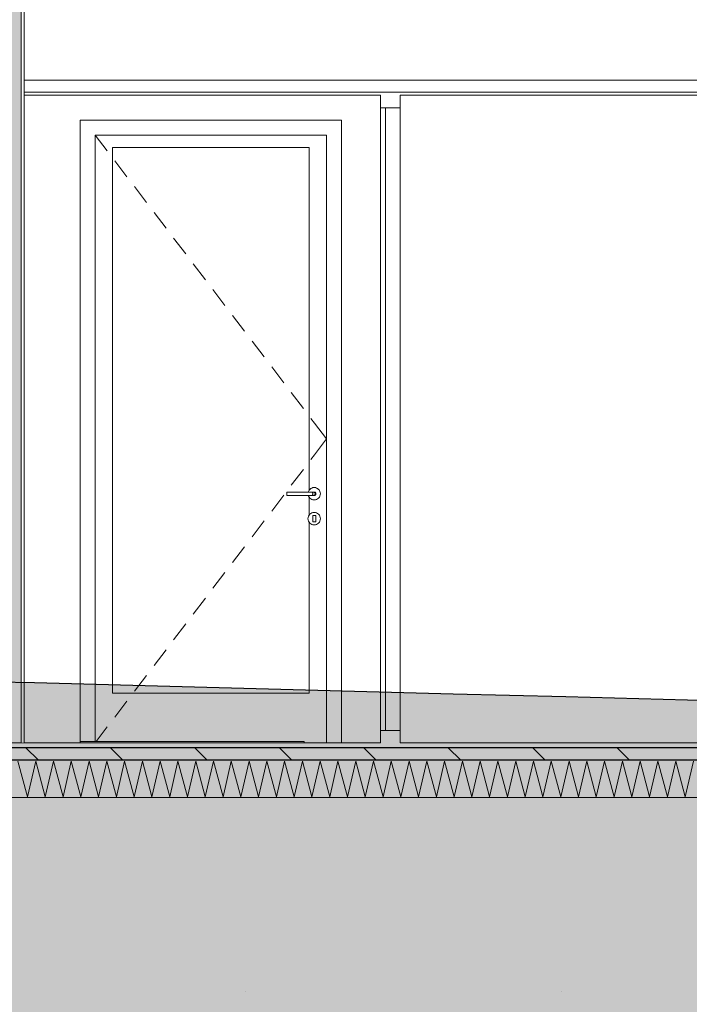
# Model space of a CAD drawing. Header units: millimetres. Extents: x -58263 to 69124, y -53000 to 22363.
# Tile 20 of 29: x -16636 to -13945, y -1050 to 2903. Entities that reach past the tile are written whole.
import ezdxf

# ---------------------------------------------------------------- set-up
doc = ezdxf.new("R2010")
doc.units = ezdxf.units.MM
doc.header["$MEASUREMENT"] = 0
doc.linetypes.add('Points', pattern=[1269.999981, 0, -1269.999981])
doc.linetypes.add('Wipeout_Contour', pattern=[1000, 0, -1000])
for name, color, linetype in [('Nouveau_0', 7, 'Continuous'), ('Nouveau_2D - Cotations pour 100ème', 7, 'Continuous'), ('Nouveau__ DÉBLAIS REMBLAIS', 7, 'Continuous'), ('Nouveau__Murs int non porteurs - Cloisons', 7, 'Continuous'), ('Nouveau__Plafonds', 7, 'Continuous'), ('Nouveau__Sols - Dalles', 7, 'Continuous'), ('Nouveau_Equip - Agencement', 7, 'Continuous'), ('Nouveau_Fenêtres Archicad', 7, 'Continuous'), ('Nouveau_Portes Archicad', 7, 'Continuous'), ('Terrain - original', 7, 'Continuous')]:
    doc.layers.add(name, color=color, linetype=linetype)
doc.styles.add('STYLE_GENERE_2', font='arial.ttf')
doc.linetypes.add('_TN', pattern='A,0,[2,PROJET COUPE AA_21.Shx,S=126.984127,R=0,X=0,Y=0],-16000,0', length=16000)
doc.dimstyles.new('STYLE_GENERE__1', dxfattribs={"dimtxt": 300, "dimasz": 190, "dimexe": 0.18, "dimexo": 989.657151, "dimgap": 0, "dimtad": 1, "dimlfac": 0.001, "dimzin": 0, "dimdsep": 46, "dimtxsty": 'STYLE_GENERE_2', "dimblk": 'ARROWHEAD_6', "dimblk1": 'ARROWHEAD_6', "dimblk2": 'ARROWHEAD_6', "dimcen": 0.09, "dimclrd": 7, "dimclre": 7, "dimclrt": 7, "dimazin": 0, "dimtfac": 1, "dimtdec": 4, "dimtmove": 0, "dimatfit": 3, "dimfxl": 0, "dimtolj": 1, "dimtzin": 0, "dimarcsym": 0})

# ---------------------------------------------------------------- blocks, each defined once
blk = doc.blocks.new('Élément de coupe_4')
at = {"layer": 'Terrain - original', "linetype": 'Continuous', "lineweight": 13}
h = blk.add_hatch(dxfattribs=at)
h.set_pattern_fill('__TERRE_VÉGÉTALISÉE', style=0, pattern_type=2)
h.set_pattern_definition([(45, (0, 0), (-254.5584, 254.5584), []), (45, (-84.85, 84.85), (-509.117, 509.117), []), (45, (-169.7, 169.7), (-509.117, 509.117), []), (135, (-254.56, 254.56), (84.85281, 84.85281), [360, -360])])
h.paths.add_polyline_path([(-58262.8, 1603.9), (-58262.8, -53000), (66384.7, -53000), (66384.7, -1082), (64748.5, -1000), (64150.1, -975.9), (64132.3, -975.6), (62720.4, -920.6), (62655.7, -919.8), (61370.3, -871.3), (61253.7, -870.1), (61120.9, -868.7), (59941.3, -826.5), (59749, -824.7), (58733.3, -789.4), (50161.7, -611.5), (49751.8, -608.2), (48953.9, -602.9), (48517.8, -599.6), (48064, -596.2), (47267.6, -590.9), (46802.3, -587.6), (46032.4, -582.5), (45563.9, -579.3), (44842, -574.7), (44189.5, -570.8), (43726.1, -567.9), (43154.4, -564.9), (42705.1, -562.2), (42200.3, -559.9), (41742.7, -558.2), (41313.4, -556.9), (40879, -554.4), (40460.7, -553.3), (40038.3, -551), (39613.4, -549.9), (39200.2, -547.8), (38751.9, -546.4), (38344.8, -544.5), (37856.7, -542.7), (37452.3, -540.8), (36913.5, -538.6), (36508.3, -536.7), (36098.6, -534.6), (35517.6, -532), (35100.1, -529.8), (34490.5, -526.7), (34063.6, -524.4), (33626.3, -522), (33000.9, -518.7), (32552.2, -516.2), (32091.1, -513.6), (31462.2, -510.1), (30841.9, -506.5), (30367, -503.9), (29877.7, -501.4), (29276.6, -497.7), (28771.5, -495.2), (28200.3, -491.6), (27679.2, -489.2), (27145, -485.6), (26610.7, -483.3), (26110.2, -479.8), (25566.6, -477.7), (25094.1, -474.2), (24545.3, -472.3), (24095.1, -468.9), (23923.3, -467.6), (23372.9, -465.9), (22827.9, -464.3), (22293.2, -463), (20091.5, -446.9), (19561.9, -445.8), (19049.9, -444.9), (18917.5, -443.9), (18417.7, -443.1), (17991.1, -440.1), (17494.8, -439.1), (17056, -435.8), (16555.5, -434.7), (16044.2, -433), (15513, -430.8), (15057, -427.1), (14495.4, -424.1), (13893.3, -420.1), (13242.5, -414.9), (12772.2, -410.8), (12082.6, -404.6), (11365.7, -397.6), (10883, -393), (10156.9, -385.4), (9434.7, -377.5), (8941.4, -372.4), (8246.3, -364.4), (7594.3, -356.7), (7094.9, -351), (7057.3, -350.6), (7057.3, -1000), (1114, -1000), (1114, -2000), (-3886, -2000), (-3886, -1000), (-36048.7, -1000), (-36048.7, 790.6), (-36268.5, 798.6), (-37771.2, 844.3), (-38068.2, 855.6), (-39701.2, 905.1), (-41552.6, 962.1), (-41639, 965.4), (-42769.9, 1000), (-43426.2, 1023.4), (-43461.7, 1024.7), (-43499.9, 1026), (-45128.5, 1084.6), (-45251.4, 1088.9), (-46709.9, 1141.8), (-46897.3, 1148.4), (-48180.2, 1195.2), (-48406.3, 1203.1), (-48614.9, 1210.5), (-49750.8, 1252), (-49963.5, 1259.5), (-50150.8, 1266.2), (-51119.2, 1301.6), (-51294.6, 1307.9), (-52741.6, 1366.5), (-53038.9, 1379.8), (-53885.9, 1411.5), (-54276.7, 1429.3), (-54764.6, 1451.7), (-55424.1, 1476.8), (-56013.9, 1504.3), (-56518.2, 1523.6), (-57208.5, 1556.5), (-57589.7, 1571.3)])
h.paths.add_polyline_path([(-37893.9, -346.6), (-37843.9, -346.6), (-37843.9, -396.6), (-37893.9, -396.6)], flags=0)
blk = doc.blocks.new('*X32')
at = {"layer": 'Nouveau__Sols - Dalles', "color": 250, "linetype": 'Continuous', "lineweight": 5}
for p, q in [((-16642.9, -73.6), (-16604.6, -216.4)), ((-16604.6, -216.4), (-16571.4, -73.6)), ((-16571.4, -73.6), (-16533.2, -216.4)), ((-16533.2, -216.4), (-16500, -73.6)), ((-16500, -73.6), (-16461.7, -216.4)), ((-16461.7, -216.4), (-16428.6, -73.6)), ((-16428.6, -73.6), (-16390.3, -216.4)), ((-16390.3, -216.4), (-16357.1, -73.6)), ((-16357.1, -73.6), (-16318.9, -216.4)), ((-16318.9, -216.4), (-16285.7, -73.6)), ((-16285.7, -73.6), (-16247.5, -216.4)), ((-16247.5, -216.4), (-16214.3, -73.6)), ((-16214.3, -73.6), (-16176, -216.4)), ((-16176, -216.4), (-16142.9, -73.6)), ((-16142.9, -73.6), (-16104.6, -216.4)), ((-16104.6, -216.4), (-16071.4, -73.6)), ((-16071.4, -73.6), (-16033.2, -216.4)), ((-16033.2, -216.4), (-16000, -73.6)), ((-16000, -73.6), (-15961.7, -216.4)), ((-15961.7, -216.4), (-15928.6, -73.6)), ((-15928.6, -73.6), (-15890.3, -216.4)), ((-15890.3, -216.4), (-15857.1, -73.6)), ((-15857.1, -73.6), (-15818.9, -216.4)), ((-15818.9, -216.4), (-15785.7, -73.6)), ((-15785.7, -73.6), (-15747.5, -216.4)), ((-15747.5, -216.4), (-15714.3, -73.6)), ((-15714.3, -73.6), (-15676, -216.4)), ((-15676, -216.4), (-15642.9, -73.6)), ((-15642.9, -73.6), (-15604.6, -216.4)), ((-15604.6, -216.4), (-15571.4, -73.6)), ((-15571.4, -73.6), (-15533.2, -216.4)), ((-15533.2, -216.4), (-15500, -73.6)), ((-15500, -73.6), (-15461.7, -216.4)), ((-15461.7, -216.4), (-15428.6, -73.6)), ((-15428.6, -73.6), (-15390.3, -216.4)), ((-15390.3, -216.4), (-15357.1, -73.6)), ((-15357.1, -73.6), (-15318.9, -216.4)), ((-15318.9, -216.4), (-15285.7, -73.6)), ((-15285.7, -73.6), (-15247.5, -216.4)), ((-15247.5, -216.4), (-15214.3, -73.6)), ((-15214.3, -73.6), (-15176, -216.4)), ((-15176, -216.4), (-15142.9, -73.6)), ((-15142.9, -73.6), (-15104.6, -216.4)), ((-15104.6, -216.4), (-15071.4, -73.6)), ((-15071.4, -73.6), (-15033.2, -216.4)), ((-15033.2, -216.4), (-15000, -73.6)), ((-15000, -73.6), (-14961.7, -216.4)), ((-14961.7, -216.4), (-14928.6, -73.6)), ((-14928.6, -73.6), (-14890.3, -216.4)), ((-14890.3, -216.4), (-14857.1, -73.6)), ((-14857.1, -73.6), (-14818.9, -216.4)), ((-14818.9, -216.4), (-14785.7, -73.6)), ((-14785.7, -73.6), (-14747.5, -216.4)), ((-14747.5, -216.4), (-14714.3, -73.6)), ((-14714.3, -73.6), (-14676, -216.4)), ((-14676, -216.4), (-14642.9, -73.6)), ((-14642.9, -73.6), (-14604.6, -216.4)), ((-14604.6, -216.4), (-14571.4, -73.6)), ((-14571.4, -73.6), (-14533.2, -216.4)), ((-14533.2, -216.4), (-14500, -73.6)), ((-14500, -73.6), (-14461.7, -216.4)), ((-14461.7, -216.4), (-14428.6, -73.6)), ((-14428.6, -73.6), (-14390.3, -216.4)), ((-14390.3, -216.4), (-14357.1, -73.6)), ((-14357.1, -73.6), (-14318.9, -216.4)), ((-14318.9, -216.4), (-14285.7, -73.6)), ((-14285.7, -73.6), (-14247.5, -216.4)), ((-14247.5, -216.4), (-14214.3, -73.6)), ((-14214.3, -73.6), (-14176, -216.4)), ((-14176, -216.4), (-14142.9, -73.6)), ((-14142.9, -73.6), (-14104.6, -216.4)), ((-14104.6, -216.4), (-14071.4, -73.6)), ((-14071.4, -73.6), (-14033.2, -216.4)), ((-14033.2, -216.4), (-14000, -73.6)), ((-14000, -73.6), (-13961.7, -216.4)), ((-13961.7, -216.4), (-13928.6, -73.6))]:
    blk.add_line(p, q, dxfattribs=at)
blk = doc.blocks.new('Élément de coupe_23')
at = {"layer": 'Nouveau__Sols - Dalles', "linetype": 'Continuous', "lineweight": 5}
h = blk.add_hatch(dxfattribs=at)
h.set_pattern_fill('__MAÇONNERIE', style=0, pattern_type=2)
h.set_pattern_definition([(135, (0, 0), (169.7056, 169.7056), [])])
h.paths.add_polyline_path([(-11079.6, -20), (-27135.6, -20), (-27135.6, -70), (-11079.6, -70)])
at = {"layer": 'Nouveau__Sols - Dalles', "color": 7, "linetype": 'Continuous', "lineweight": 5}
for p, q in [((-16617.6, 0), (-16630.6, 0)), ((-15186.6, 0), (-16617.6, 0)), ((-11257.6, 0), (-15106.6, 0)), ((-11079.6, -220), (-27135.6, -220))]:
    blk.add_line(p, q, dxfattribs=at)
at = {"layer": 'Nouveau__Sols - Dalles', "color": 7, "linetype": 'Continuous', "lineweight": 30}
for p, q in [((-11079.6, -20), (-27135.6, -20)), ((-11079.6, -70), (-27135.6, -70))]:
    blk.add_line(p, q, dxfattribs=at)
at = {"layer": 'Nouveau__Sols - Dalles', "lineweight": 0}
blk.add_blockref('*X32', (0, 0), dxfattribs=at)
blk = doc.blocks.new('Élément de coupe_37')
at = {"layer": 'Nouveau_Portes Archicad', "color": 7, "linetype": 'Continuous', "lineweight": 13}
for p, q in [((-16392.6, 2440), (-16392.6, 2500)), ((-16392.6, 2500), (-15342.6, 2500)), ((-15342.6, 2500), (-15342.6, 2440)), ((-16392.6, 5), (-16392.6, 2440)), ((-16332.6, 2440), (-16332.6, 5)), ((-16332.6, 2440), (-16284.1, 2376.4)), ((-15402.6, 2440), (-16332.6, 2440)), ((-15402.6, 0), (-15402.6, 2440)), ((-15342.6, 2440), (-15342.6, 0)), ((-16262.6, 200), (-16262.6, 2390)), ((-16262.6, 2390), (-15472.6, 2390)), ((-15472.6, 2390), (-15472.6, 1014.8)), ((-16253.8, 2336.6), (-16205.3, 2273)), ((-16174.9, 2233.2), (-16126.4, 2169.6)), ((-16096.1, 2129.8), (-16047.6, 2066.2)), ((-16017.3, 2026.5), (-15968.8, 1962.8)), ((-15938.5, 1923.1), (-15890, 1859.4)), ((-15859.7, 1819.7), (-15811.2, 1756.1)), ((-15780.9, 1716.3), (-15732.4, 1652.7)), ((-15702.1, 1612.9), (-15653.6, 1549.3)), ((-15623.3, 1509.5), (-15574.8, 1445.9)), ((-15544.5, 1406.1), (-15496, 1342.5)), ((-15465.6, 1302.7), (-15451.1, 1283.6)), ((-15451.1, 1283.6), (-15402.6, 1220)), ((-15451.1, 1156.4), (-15402.6, 1220)), ((-15465.6, 1137.3), (-15451.1, 1156.4)), ((-15544.5, 1033.9), (-15496, 1097.5)), ((-15623.3, 930.5), (-15574.8, 994.1)), ((-15471.6, 1007), (-15562.6, 1007)), ((-15562.6, 1006.9), (-15562.6, 1006.5)), ((-15562.6, 1006.5), (-15562.6, 1005.8)), ((-15562.6, 1005.8), (-15562.6, 1004.9)), ((-15562.6, 1004.9), (-15562.6, 1003.9)), ((-15562.6, 1003.9), (-15562.6, 1002.7)), ((-15562.6, 1002.7), (-15562.6, 1001.4)), ((-15562.6, 1001.4), (-15562.6, 1000)), ((-15562.6, 1000), (-15562.6, 998.6)), ((-15562.6, 998.6), (-15562.6, 997.3)), ((-15562.6, 997.3), (-15562.6, 996.1)), ((-15562.6, 996.1), (-15562.6, 995.1)), ((-15562.6, 995.1), (-15562.6, 994.2)), ((-15562.6, 994.2), (-15562.6, 993.5)), ((-15562.6, 993.5), (-15562.6, 993.1)), ((-15471.6, 993), (-15562.6, 993)), ((-15476.4, 1007), (-15475.7, 1009.6)), ((-15475.7, 990.4), (-15476.4, 993)), ((-15475.7, 1009.6), (-15473.3, 1013.9)), ((-15473.3, 986.1), (-15475.7, 990.4)), ((-15473.3, 1013.9), (-15470.2, 1017.7)), ((-15462.1, 1007), (-15471.6, 1007)), ((-15462.1, 993), (-15471.6, 993)), ((-15470.2, 1017.7), (-15466.5, 1020.8)), ((-15466.5, 1020.8), (-15462.1, 1023.1)), ((-15462.1, 1023.1), (-15457.4, 1024.5)), ((-15455.1, 1007), (-15462.1, 1007)), ((-15455.1, 993), (-15462.1, 993)), ((-15460, 1005.8), (-15459.5, 1004.9)), ((-15459.5, 995.1), (-15460, 994.2)), ((-15459.5, 1004.9), (-15459, 1003.9)), ((-15459, 996.1), (-15459.5, 995.1)), ((-15459, 1003.9), (-15458.7, 1002.7)), ((-15458.7, 997.3), (-15459, 996.1)), ((-15458.7, 1002.7), (-15458.5, 1001.4)), ((-15458.5, 998.6), (-15458.7, 997.3)), ((-15458.5, 1001.4), (-15458.4, 1000)), ((-15458.4, 1000), (-15458.5, 998.6)), ((-15457.4, 1024.5), (-15452.6, 1025)), ((-15452.6, 1007), (-15455.1, 1007)), ((-15452.6, 993), (-15455.1, 993)), ((-15452.6, 1025), (-15447.7, 1024.5)), ((-15452.6, 1007), (-15451.2, 1006.9)), ((-15451.2, 993.1), (-15452.6, 993)), ((-15451.6, 1005.8), (-15450.7, 1004.9)), ((-15450.7, 995.1), (-15451.6, 994.2)), ((-15451.2, 1006.9), (-15449.9, 1006.5)), ((-15449.9, 993.5), (-15451.2, 993.1)), ((-15450.7, 1004.9), (-15449.9, 1003.9)), ((-15449.9, 996.1), (-15450.7, 995.1)), ((-15449.9, 1006.5), (-15448.7, 1005.8)), ((-15449.9, 1003.9), (-15449.3, 1002.7)), ((-15449.3, 997.3), (-15449.9, 996.1)), ((-15448.7, 994.2), (-15449.9, 993.5)), ((-15449.3, 1002.7), (-15449, 1001.4)), ((-15449, 998.6), (-15449.3, 997.3)), ((-15449, 1001.4), (-15448.8, 1000)), ((-15448.8, 1000), (-15449, 998.6)), ((-15448.7, 1005.8), (-15447.6, 1004.9)), ((-15447.6, 995.1), (-15448.7, 994.2)), ((-15447.7, 1024.5), (-15443, 1023.1)), ((-15447.6, 1004.9), (-15446.7, 1003.9)), ((-15446.7, 996.1), (-15447.6, 995.1)), ((-15446.7, 1003.9), (-15446.1, 1002.7)), ((-15446.1, 997.3), (-15446.7, 996.1)), ((-15446.1, 1002.7), (-15445.7, 1001.4)), ((-15445.7, 998.6), (-15446.1, 997.3)), ((-15445.7, 1001.4), (-15445.6, 1000)), ((-15445.6, 1000), (-15445.7, 998.6)), ((-15443, 1023.1), (-15438.7, 1020.8)), ((-15438.7, 1020.8), (-15434.9, 1017.7)), ((-15434.9, 1017.7), (-15431.8, 1013.9)), ((-15431.8, 1013.9), (-15429.5, 1009.6)), ((-15429.5, 990.4), (-15431.8, 986.1)), ((-15429.5, 1009.6), (-15428, 1004.9)), ((-15428, 995.1), (-15429.5, 990.4)), ((-15428, 1004.9), (-15427.6, 1000)), ((-15427.6, 1000), (-15428, 995.1)), ((-15470.2, 982.3), (-15473.3, 986.1)), ((-15472.6, 985.2), (-15472.6, 914.8)), ((-15466.5, 979.2), (-15470.2, 982.3)), ((-15462.1, 976.9), (-15466.5, 979.2)), ((-15457.4, 975.5), (-15462.1, 976.9)), ((-15452.6, 975), (-15457.4, 975.5)), ((-15447.7, 975.5), (-15452.6, 975)), ((-15443, 976.9), (-15447.7, 975.5)), ((-15438.7, 979.2), (-15443, 976.9)), ((-15434.9, 982.3), (-15438.7, 979.2)), ((-15431.8, 986.1), (-15434.9, 982.3)), ((-15477.1, 904.9), (-15475.7, 909.6)), ((-15475.7, 909.6), (-15473.3, 913.9)), ((-15473.3, 913.9), (-15470.2, 917.7)), ((-15470.2, 917.7), (-15466.5, 920.8)), ((-15466.5, 920.8), (-15462.1, 923.1)), ((-15462.1, 923.1), (-15457.4, 924.5)), ((-15446.6, 913), (-15458.6, 913)), ((-15458.6, 913), (-15458.6, 887)), ((-15457.4, 924.5), (-15452.6, 925)), ((-15452.6, 925), (-15447.7, 924.5)), ((-15447.7, 924.5), (-15443, 923.1)), ((-15446.6, 887), (-15446.6, 913)), ((-15443, 923.1), (-15438.7, 920.8)), ((-15438.7, 920.8), (-15434.9, 917.7)), ((-15434.9, 917.7), (-15431.8, 913.9)), ((-15431.8, 913.9), (-15429.5, 909.6)), ((-15429.5, 909.6), (-15428, 904.9)), ((-15702.1, 827.1), (-15653.6, 890.7)), ((-15477.6, 900), (-15477.1, 904.9)), ((-15477.1, 895.1), (-15477.6, 900)), ((-15475.7, 890.4), (-15477.1, 895.1)), ((-15473.3, 886.1), (-15475.7, 890.4)), ((-15470.2, 882.3), (-15473.3, 886.1)), ((-15472.6, 885.2), (-15472.6, 200)), ((-15466.5, 879.2), (-15470.2, 882.3)), ((-15462.1, 876.9), (-15466.5, 879.2)), ((-15457.4, 875.5), (-15462.1, 876.9)), ((-15458.6, 887), (-15446.6, 887)), ((-15452.6, 875), (-15457.4, 875.5)), ((-15447.7, 875.5), (-15452.6, 875)), ((-15443, 876.9), (-15447.7, 875.5)), ((-15438.7, 879.2), (-15443, 876.9)), ((-15434.9, 882.3), (-15438.7, 879.2)), ((-15431.8, 886.1), (-15434.9, 882.3)), ((-15429.5, 890.4), (-15431.8, 886.1)), ((-15428, 895.1), (-15429.5, 890.4)), ((-15428, 904.9), (-15427.6, 900)), ((-15427.6, 900), (-15428, 895.1)), ((-15780.9, 723.7), (-15732.4, 787.3)), ((-15859.7, 620.3), (-15811.2, 683.9)), ((-15938.5, 516.9), (-15890, 580.6)), ((-16017.3, 413.5), (-15968.8, 477.2)), ((-16096.1, 310.2), (-16047.6, 373.8)), ((-16174.9, 206.8), (-16126.4, 270.4)), ((-15472.6, 200), (-16262.6, 200)), ((-16253.8, 103.4), (-16205.3, 167)), ((-16328.8, 5), (-16284.1, 63.6))]:
    blk.add_line(p, q, dxfattribs=at)
blk = doc.blocks.new('Élément de coupe_49')
at = {"layer": 'Nouveau_0', "color": 255, "linetype": 'Points', "lineweight": 0, "flags": 128}
blk.add_lwpolyline([(-36048.7, -1000), (-36043.7, -1000), (-33562.4, -1000), (-30023.8, -1000), (-27825.2, -1000), (-27775.6, -1000), (-27335.6, -1000), (-27135.6, -1000), (-11079.6, -1000), (-10889.6, -1000), (-10879.6, -1000), (-10408.8, -1000), (-8886.3, -1000), (-8886, -1000), (-3886, -1000)], dxfattribs=at)
blk = doc.blocks.new('*X162')
at = {"layer": 'Nouveau__Murs int non porteurs - Cloisons', "linetype": 'Continuous', "lineweight": 5}
blk.add_hatch(color=250, dxfattribs=at).paths.add_polyline_path([(-16678.6, 3140), (-16678.6, 0), (-16630.6, 0), (-16630.6, 3340), (-16632.6, 3340), (-16632.6, 3140)])
blk = doc.blocks.new('Élément de coupe_147')
at = {"color": 254, "linetype": 'Wipeout_Contour', "lineweight": 0, "ltscale": 117633.082231}
blk.add_wipeout([(-16630.6, 3340), (-16630.6, 0), (-16617.6, 0), (-16617.6, 2600), (-16617.6, 2613), (-16617.6, 2661), (-16617.6, 3340)], dxfattribs=at).dxf.layer = 'Nouveau__Murs int non porteurs - Cloisons'
at = {"color": 254, "linetype": 'Wipeout_Contour', "lineweight": 0, "ltscale": 67326.049229}
blk.add_wipeout([(-16678.6, 3140), (-16691.6, 3140), (-16691.6, 0), (-16678.6, 0)], dxfattribs=at).dxf.layer = 'Nouveau__Murs int non porteurs - Cloisons'
at = {"color": 254, "linetype": 'Wipeout_Contour', "lineweight": 0, "ltscale": 101135.390756}
blk.add_wipeout([(-16678.6, 3140), (-16678.6, 0), (-16630.6, 0), (-16630.6, 3340), (-16632.6, 3340), (-16632.6, 3140)], dxfattribs=at).dxf.layer = 'Nouveau__Murs int non porteurs - Cloisons'
at = {"layer": 'Nouveau__Murs int non porteurs - Cloisons', "color": 7, "linetype": 'Continuous', "lineweight": 13}
for p, q in [((-16630.6, 3340), (-16630.6, 0)), ((-16678.6, 3140), (-16678.6, 0)), ((-16630.6, 0), (-16678.6, 0))]:
    blk.add_line(p, q, dxfattribs=at)
at = {"layer": 'Nouveau__Murs int non porteurs - Cloisons', "color": 7, "linetype": 'Continuous', "lineweight": 5}
for p, q in [((-16617.6, 3340), (-16617.6, 2613)), ((-16691.6, 3140), (-16691.6, 2613)), ((-16691.6, 2613), (-16691.6, 2600)), ((-16617.6, 2613), (-16617.6, 2600)), ((-16691.6, 2600), (-16691.6, 0)), ((-16617.6, 2600), (-16617.6, 0))]:
    blk.add_line(p, q, dxfattribs=at)
at = {"layer": 'Nouveau__Murs int non porteurs - Cloisons', "lineweight": 0}
blk.add_blockref('*X162', (0, 0), dxfattribs=at)
blk = doc.blocks.new('Élément de coupe_149')
at = {"layer": 'Nouveau_Equip - Agencement', "color": 7, "linetype": 'Continuous', "lineweight": 13}
for p, q in [((-16392.6, 5), (-15492.6, 5)), ((-16392.6, 0), (-16392.6, 5)), ((-15492.6, 0), (-15492.6, 5))]:
    blk.add_line(p, q, dxfattribs=at)
blk = doc.blocks.new('Élément de coupe_150')
at = {"layer": 'Nouveau_Fenêtres Archicad', "color": 7, "linetype": 'Continuous', "lineweight": 13}
for p, q in [((-15106.6, 2600), (-15106.6, 2550)), ((-15106.6, 2550), (-15186.6, 2550)), ((-15166.6, 50), (-15166.6, 2550)), ((-15106.6, 2550), (-15106.6, 50)), ((-15106.6, 50), (-15186.6, 50)), ((-15106.6, 50), (-15106.6, 0))]:
    blk.add_line(p, q, dxfattribs=at)
at = {"layer": 'Nouveau_Fenêtres Archicad', "color": 7, "linetype": 'Continuous', "lineweight": 13, "flags": 128}
blk.add_lwpolyline([(-15186.6, 2600), (-15186.6, 2550), (-15186.6, 50), (-15186.6, 0)], dxfattribs=at)
blk = doc.blocks.new('Élément de coupe_153')
at = {"layer": 'Nouveau__Plafonds', "color": 7, "linetype": 'Continuous', "lineweight": 5}
for p, q in [((-11257.6, 2661), (-16617.6, 2661)), ((-11257.6, 2613), (-16617.6, 2613)), ((-15186.6, 2600), (-16617.6, 2600)), ((-11257.6, 2600), (-15106.6, 2600))]:
    blk.add_line(p, q, dxfattribs=at)
blk = doc.blocks.new('*D238')
at = {"layer": 'Nouveau_2D - Cotations pour 100ème', "color": 7, "linetype": 'Continuous', "lineweight": 13}
for p, q in [((-11884.2, 3440), (-11684.2, 3240)), ((-11596.7, 3340), (-11971.7, 3340)), ((-11784.2, 2661), (-11784.2, 3340)), ((-11884.2, 2761), (-11684.2, 2561)), ((-11684.2, 2500), (-11884.2, 2700)), ((-11596.7, 2661), (-11971.7, 2661))]:
    blk.add_line(p, q, dxfattribs=at)
at = {"layer": 'Nouveau_2D - Cotations pour 100ème', "color": 7, "lineweight": 13, "insert": (-11844.2, 2771.7), "char_height": 300, "attachment_point": 7, "rotation": 90, "style": 'STYLE_GENERE_2'}
blk.add_mtext('{\\A1;\\fArial|b1|i0|c0|p0;68}', dxfattribs=at)
blk = doc.blocks.new('ARROWHEAD_6')
at = {"color": 0, "linetype": 'Continuous', "lineweight": 0}
for p, q in [((-0.5, -0.5), (0.5, 0.5)), ((0, 0), (-1, 0))]:
    blk.add_line(p, q, dxfattribs=at)

msp = doc.modelspace()

# ---------------------------------------------------------------- linework, layer by layer
at = {"layer": 'Terrain - original', "color": 1, "linetype": '_TN', "lineweight": 25}
for p, q in [((-14441.44, 184.277), (-14894.439, 195.105)), ((-13139.209, 149.793), (-14441.44, 184.277))]:
    msp.add_line(p, q, dxfattribs=at)

# ---------------------------------------------------------------- block references
at = {"layer": 'Nouveau_0', "lineweight": 0}
msp.add_blockref('Élément de coupe_49', (0, 0), dxfattribs=at)
at = {"layer": 'Nouveau__Sols - Dalles', "lineweight": 0}
msp.add_blockref('Élément de coupe_23', (0, 0), dxfattribs=at)
at = {"layer": 'Nouveau_Equip - Agencement', "lineweight": 0}
msp.add_blockref('Élément de coupe_149', (0, 0), dxfattribs=at)
at = {"layer": 'Nouveau_Fenêtres Archicad', "lineweight": 0}
msp.add_blockref('Élément de coupe_150', (0, 0), dxfattribs=at)
at = {"layer": 'Nouveau_Portes Archicad', "lineweight": 0}
msp.add_blockref('Élément de coupe_37', (0, 0), dxfattribs=at)
at = {"layer": 'Terrain - original', "lineweight": 0}
msp.add_blockref('Élément de coupe_4', (0, 0), dxfattribs=at)

# ---------------------------------------------------------------- next in the draw order: block references
at = {"layer": 'Nouveau__Murs int non porteurs - Cloisons', "lineweight": 0}
msp.add_blockref('Élément de coupe_147', (0, 0), dxfattribs=at)

# ---------------------------------------------------------------- next in the draw order: hatches: boundary and pattern name
at = {"layer": 'Nouveau__ DÉBLAIS REMBLAIS', "linetype": 'Continuous', "lineweight": 0}
for points in [[(-20607.449, 336.995), (-21523.562, 357.4), (-21523.562, -1000), (-16617.565, -1000), (-16617.565, 241.395), (-18180.359, 279.812), (-18562.434, 288.76), (-19373.525, 307.584), (-20051.314, 323.596)], [(-16617.565, 241.395), (-16617.565, -1000), (-11307.562, -1000), (-11307.562, 100.454), (-12405.876, 129.601), (-13161.005, 150.371), (-14441.44, 184.277), (-15622.562, 214.665)]]:
    msp.add_hatch(color=215, dxfattribs=at).paths.add_polyline_path(points)

# ---------------------------------------------------------------- next in the draw order: linework, layer by layer
at = {"layer": 'Terrain - original', "color": 1, "linetype": '_TN', "lineweight": 25}
msp.add_line((-14894.439, 195.105), (-17004.534, 251.791), dxfattribs=at)

# ---------------------------------------------------------------- next in the draw order: block references
at = {"layer": 'Nouveau__Plafonds', "lineweight": 0}
msp.add_blockref('Élément de coupe_153', (0, 0), dxfattribs=at)

# ---------------------------------------------------------------- next in the draw order: dimensions: what is measured, and where the dimension line sits
at = {"layer": 'Nouveau_2D - Cotations pour 100ème', "color": 7, "linetype": 'Continuous', "lineweight": 13}
dim = msp.add_linear_dim(base=(-11784.223, 3340), p1=(-11257.562, 2661), p2=(-19107.562, 3340), angle=90, dimstyle='STYLE_GENERE__1', dxfattribs=at)
dim.commit()
dim.dimension.update_dxf_attribs({"geometry": '*D238', "text_midpoint": (-11994.223, 2999.991), "dimtype": 160, "text_rotation": 90})

doc.saveas('drawing.dxf')
